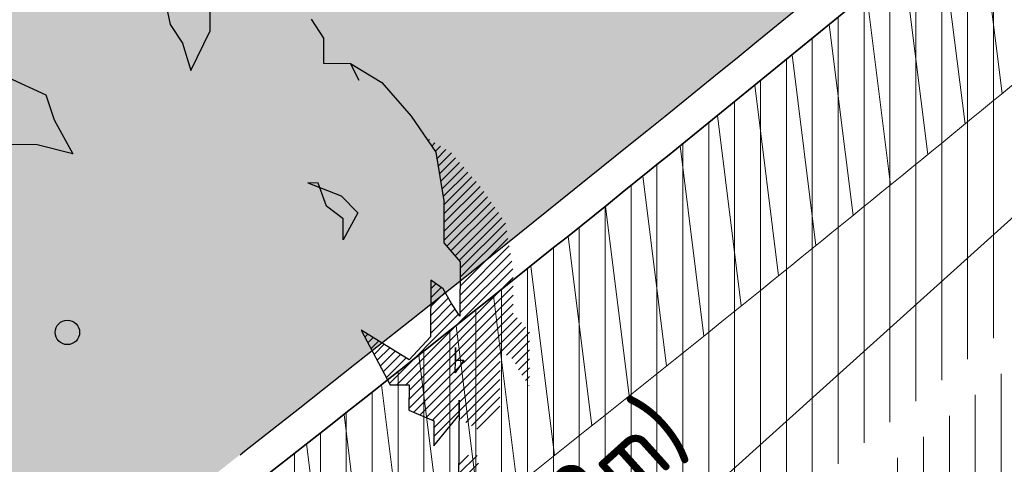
# Model space of a CAD drawing. Header units: metres. Extents: x 195696 to 514079, y 327475 to 328989.
# Tile 6 of 256: x 195857.35 to 195863.39, y 327562.1 to 327564.83. Entities that reach past the tile are written whole.
import ezdxf
from ezdxf.enums import TextEntityAlignment as Align

# ---------------------------------------------------------------- set-up
doc = ezdxf.new("R2010")
doc.units = ezdxf.units.M
doc.linetypes.add('VH-TROTTOIRBAND_180-200', pattern=[20, 10, -2, 2, -2, 2, -2])
for name, color, linetype, lineweight in [('B-WE-RI-GWA_MATERIAAL-DIAMETER-BOB-STROOMRICHTING-S', 252, 'Continuous', 25), ('B-WE-RI-GWA_TRANSPORTLEIDING_BETON_300-G', 30, 'Continuous', 18), ('N-WE-GR-BOOM-S', 74, 'Continuous', 25), ('N-WE-GR-GRAS-A-250', 62, 'Continuous', 18), ('N-WE-VH-GESLOTENVERHARDING-A-200', 252, 'Continuous', 18), ('N-WE-VH-HERSTRATEN-A-250', 252, 'Continuous', 18), ('N-WE-VH-KANTOPSLUITING_TROTTOIRBAND_180 200_250-G', 6, 'VH-TROTTOIRBAND_180-200', 25), ('N-WE-VH-KANTOPSLUITING_VOORKANTBAND-G', 2, 'Continuous', 35), ('N-WE-VH-VERHARDING_TEGEL-A', 254, 'Continuous', 5)]:
    doc.layers.add(name, color=color, linetype=linetype, lineweight=lineweight)
doc.layers.add('N-WE-VH-GESLOTENVERHARDING_ASFALT_ROOD-A', color=7, linetype='Continuous', lineweight=18, true_color=0xf2beba)
doc.styles.add('NLCS-ISO', font='NLCS-ISO.ttf')
pattern_1 = [(90, (171.4512025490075, 74.11865817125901), (-0.15875, 0), [])]
pattern_2 = [(90, (156401.089197, 432280.567131), (-0.15875, 0), [])]

# ---------------------------------------------------------------- blocks, each defined once
blk = doc.blocks.new('*U214')
at = {"ltscale": 0.1, "style": 'NLCS-ISO'}
for tag, p in [('MAT', (-1, 0.5000000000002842)), ('BOBL', (-37.62303890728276, -3.239999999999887))]:
    blk.add_attdef(tag, text='', height=1.8, dxfattribs=at).set_placement(p, align=Align.BOTTOM_RIGHT)
for tag, p in [('DIA', (1, 0.5000000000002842)), ('BOBR', (43.95538692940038, -3.24))]:
    blk.add_attdef(tag, text='', height=1.8, dxfattribs=at).set_placement(p, align=Align.BOTTOM_LEFT)
blk.add_attdef('JVA', text='', height=1.8, dxfattribs=at).set_placement((0, -0.9999999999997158), align=Align.TOP_CENTER)
blk = doc.blocks.new('SGR-BOOM_27')
for p, q in [((1.16173713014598, 4.243271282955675), (1.26117368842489, 3.779512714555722)), ((1.749296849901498, 3.698681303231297), (1.752184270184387, 4.0845189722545)), ((1.26117368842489, 3.779512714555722), (1.413765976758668, 3.546868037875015)), ((2.989376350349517, 3.843763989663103), (3.141968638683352, 3.611106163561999)), ((1.514146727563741, 3.211722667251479), (1.749296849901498, 3.698681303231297)), ((1.413765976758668, 3.546868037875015), (1.514146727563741, 3.211722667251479)), ((3.141968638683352, 3.611106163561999), (3.13966845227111, 3.302457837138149)), ((3.13966845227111, 3.302457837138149), (3.474034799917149, 3.299947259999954)), ((3.474034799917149, 3.299947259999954), (3.858136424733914, 3.065564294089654)), ((3.575389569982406, 3.093400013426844), (3.474034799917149, 3.299947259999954)), ((3.474034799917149, 3.299947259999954), (3.575389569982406, 3.093400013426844)), ((-0.7244016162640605, 3.125567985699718), (-0.2629541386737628, 2.916344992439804)), ((3.858136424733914, 3.065564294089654), (4.215156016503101, 2.651332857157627)), ((-0.2629541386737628, 2.916344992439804), (-0.1623726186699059, 2.606903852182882)), ((-0.1623726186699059, 2.606903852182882), (0.06601421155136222, 2.189341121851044)), ((4.215156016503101, 2.651332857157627), (4.520541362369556, 2.211748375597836)), ((-0.3704458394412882, 2.299787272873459), (-1.090665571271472, 2.305180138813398)), ((0.06601421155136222, 2.189341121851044), (-0.3704458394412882, 2.299787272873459)), ((4.423801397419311, 2.350982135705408), (4.439251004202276, 2.366431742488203)), ((4.468427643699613, 2.286751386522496), (4.50685826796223, 2.32518104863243)), ((4.509579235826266, 2.21904502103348), (4.574451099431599, 2.283916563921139)), ((4.520541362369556, 2.211748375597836), (4.618979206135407, 1.615088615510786)), ((4.526271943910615, 2.126883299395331), (4.642053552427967, 2.24266715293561)), ((4.542959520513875, 2.034720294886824), (4.709523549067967, 2.201279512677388)), ((4.559662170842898, 1.942564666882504), (4.759899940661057, 2.142807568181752)), ((4.57635455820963, 1.850401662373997), (4.810295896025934, 2.084343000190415)), ((4.593042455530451, 1.758239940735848), (4.860682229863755, 2.025878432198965)), ((4.609734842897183, 1.666069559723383), (4.911073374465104, 1.967406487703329)), ((2.948601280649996, 1.833366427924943), (3.358997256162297, 1.675973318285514)), ((3.077224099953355, 1.832421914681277), (2.948601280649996, 1.833366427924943)), ((3.177986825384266, 1.548719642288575), (3.077224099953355, 1.832421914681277)), ((4.617785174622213, 1.45641231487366), (5.011850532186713, 1.850477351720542)), ((4.618612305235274, 1.566092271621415), (4.961464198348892, 1.908941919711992)), ((4.616145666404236, 1.237057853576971), (5.107308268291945, 1.728223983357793)), ((4.616967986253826, 1.34673813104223), (5.062241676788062, 1.792012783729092)), ((3.358997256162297, 1.675973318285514), (3.563238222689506, 1.46864769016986)), ((4.618979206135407, 1.615088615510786), (4.615128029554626, 1.100672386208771)), ((4.615328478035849, 1.127383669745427), (5.151929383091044, 1.663993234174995)), ((4.65356346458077, 1.056768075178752), (5.196555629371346, 1.599763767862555)), ((3.382599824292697, 1.392837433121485), (3.177986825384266, 1.548719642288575)), ((3.563238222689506, 1.46864769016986), (3.380691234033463, 1.135639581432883)), ((4.704380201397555, 0.9987303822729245), (5.241181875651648, 1.535533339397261)), ((4.755197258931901, 0.9406939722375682), (5.285808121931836, 1.471302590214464)), ((3.380691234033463, 1.135639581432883), (3.382599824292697, 1.392837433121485)), ((4.806018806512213, 0.8826553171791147), (5.330424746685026, 1.407066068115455)), ((4.818551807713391, 0.7863412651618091), (5.372726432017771, 1.340510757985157)), ((4.817729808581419, 0.6766548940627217), (5.388151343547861, 1.247078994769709)), ((4.615128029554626, 1.100672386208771), (4.819163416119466, 0.8676412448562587)), ((4.816912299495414, 0.566988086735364), (5.403561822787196, 1.153634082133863)), ((4.815267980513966, 0.3476326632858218), (5.43439753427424, 0.9667631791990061)), ((4.816085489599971, 0.4572994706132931), (5.41897711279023, 1.060194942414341)), ((4.819163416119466, 0.8676412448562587), (4.814152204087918, 0.1988745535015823)), ((4.814441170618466, 0.2379536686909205), (5.449812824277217, 0.8733179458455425)), ((4.041143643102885, -0.6442030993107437), (5.465223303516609, 0.7798791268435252)), ((4.149197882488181, -0.6450106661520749), (5.469368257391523, 0.6751722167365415)), ((4.457318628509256, 0.6388310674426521), (4.452146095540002, -0.05564017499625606)), ((4.610899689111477, 0.5347922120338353), (4.457318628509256, 0.6388310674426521)), ((4.189987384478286, -0.7130682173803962), (5.46855587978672, 0.5654980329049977)), ((4.454901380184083, 0.3138238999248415), (4.634262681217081, 0.4931903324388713)), ((4.45571856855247, 0.4234980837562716), (4.58473266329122, 0.5525173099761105)), ((4.456530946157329, 0.5331722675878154), (4.51983674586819, 0.5964780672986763)), ((4.712425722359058, 0.3539726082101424), (4.610899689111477, 0.5347922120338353)), ((4.189160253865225, -0.8227472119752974), (5.467728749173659, 0.4558164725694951)), ((4.454083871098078, 0.2041574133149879), (4.673402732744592, 0.4234785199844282)), ((4.188337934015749, -0.9324361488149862), (5.466911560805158, 0.346142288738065)), ((4.452444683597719, -0.01519576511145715), (4.755671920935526, 0.2880388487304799)), ((4.453261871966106, 0.09447841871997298), (4.712557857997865, 0.3537792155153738)), ((4.814152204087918, 0.1988745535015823), (4.712425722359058, 0.3539726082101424)), ((3.949962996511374, -0.6265270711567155), (4.798785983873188, 0.2222959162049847)), ((4.249524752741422, -0.9800989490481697), (5.466280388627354, 0.2366566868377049)), ((4.3258917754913, -1.012583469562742), (5.517101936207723, 0.1786193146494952)), ((3.603885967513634, 0.02787403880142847), (3.958991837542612, -0.6435889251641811)), ((4.192801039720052, -0.3366644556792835), (3.603885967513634, 0.02787403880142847)), ((3.611074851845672, 0.01428170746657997), (3.616717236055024, 0.01992184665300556)), ((4.402259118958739, -1.04507568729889), (5.567909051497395, 0.1205742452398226)), ((5.321953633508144, -0.2342333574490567), (5.61872578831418, 0.06253911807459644)), ((5.386844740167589, -0.2782011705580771), (5.669542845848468, 0.00450174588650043)), ((3.648727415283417, -0.05692240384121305), (3.683957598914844, -0.02169222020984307)), ((3.686384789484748, -0.1281194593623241), (3.751193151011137, -0.06331622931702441)), ((3.72404248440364, -0.1993210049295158), (3.818428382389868, -0.1049302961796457)), ((4.452146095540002, -0.05564017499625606), (4.192801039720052, -0.3366644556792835)), ((5.45174097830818, -0.3221619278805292), (5.669322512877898, -0.1045730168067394)), ((3.761690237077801, -0.2705254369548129), (3.885663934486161, -0.1465543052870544)), ((3.799347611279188, -0.3417199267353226), (3.952903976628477, -0.1881683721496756)), ((3.837000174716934, -0.4129240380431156), (4.020139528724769, -0.2297846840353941)), ((4.759831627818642, -0.186563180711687), (4.758681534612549, -0.3408927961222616)), ((4.758681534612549, -0.3408927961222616), (4.759831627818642, -0.186563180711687)), ((5.494903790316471, -0.3878532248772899), (5.668495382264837, -0.2142593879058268)), ((3.874657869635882, -0.4841259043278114), (4.087374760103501, -0.2714061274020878)), ((3.912310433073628, -0.5553226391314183), (4.154610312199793, -0.3130227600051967)), ((4.478626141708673, -1.077560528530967), (5.308123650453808, -0.2480678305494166)), ((4.757531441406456, -0.4952249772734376), (4.758681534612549, -0.3408927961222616)), ((4.861568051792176, -0.3416660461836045), (4.757531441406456, -0.4952249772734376)), ((4.758681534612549, -0.3408927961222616), (4.861568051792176, -0.3416660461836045)), ((4.806253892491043, -0.8587923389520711), (5.307301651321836, -0.3577420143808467)), ((5.534044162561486, -0.4575672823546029), (5.667678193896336, -0.3239261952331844)), ((4.805436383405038, -0.9684639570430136), (5.306484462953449, -0.4674161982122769)), ((5.574187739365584, -0.5262807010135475), (5.666856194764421, -0.4336148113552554)), ((4.820499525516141, -1.062247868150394), (5.305662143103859, -0.5770900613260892)), ((5.617296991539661, -0.5920210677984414), (5.666038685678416, -0.543281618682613)), ((3.958991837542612, -0.6435889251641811), (4.190501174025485, -0.6453140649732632)), ((4.190501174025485, -0.6453140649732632), (4.188171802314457, -0.9539880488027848)), ((4.887739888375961, -1.103871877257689), (5.304844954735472, -0.686764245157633)), ((5.660420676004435, -0.6577540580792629), (5.665211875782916, -0.652960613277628)), ((4.806469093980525, -0.8299973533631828), (4.798756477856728, -1.858847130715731)), ((4.805113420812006, -1.010031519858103), (4.806469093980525, -0.8299973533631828)), ((4.954970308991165, -1.145493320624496), (5.304027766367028, -0.7964432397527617)), ((4.188171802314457, -0.9539880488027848), (4.495876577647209, -1.084898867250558)), ((4.495240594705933, -1.169805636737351), (4.806253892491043, -0.8587923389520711)), ((5.022205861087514, -1.187114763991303), (5.303210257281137, -0.9061100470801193)), ((4.493571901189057, -1.393553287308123), (4.805113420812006, -1.010031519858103)), ((4.495876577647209, -1.084898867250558), (4.493571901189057, -1.393553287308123)), ((4.494423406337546, -1.279479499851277), (4.805426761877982, -0.9684713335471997)), ((4.802764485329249, -1.733119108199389), (5.026874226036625, -1.509011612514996)), ((4.806351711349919, -1.620680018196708), (4.918825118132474, -1.508206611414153)), ((4.809938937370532, -1.508233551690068), (4.810775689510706, -1.507399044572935)), ((4.799177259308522, -1.845565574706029), (5.040752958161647, -1.603989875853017))]:
    blk.add_line(p, q)
blk.add_circle((0, 0), 0.15)

msp = doc.modelspace()

# ---------------------------------------------------------------- hatches: boundary and pattern name
at = {"layer": 'N-WE-GR-GRAS-A-250', "lineweight": 0}
h = msp.add_hatch(dxfattribs=at)
h.set_pattern_fill('AGR-GRAS_02-SO', color=256, scale=0.05, pattern_type=2)
h.set_pattern_definition([(0, (0, 0), (0.5, 0.5), [0.125, -0.375]), (0, (0.275, 0.3), (0.5, 0.5), [0.125, -0.375]), (90, (0.05, 0.175), (-0.5, 0.5), [0.125, -0.375]), (90, (0.25, 0.35), (-0.5, 0.5), [0.125, -0.375]), (45, (0.1, 0.35), (0, 0.5000000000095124), [0.125, -0.582106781]), (135, (0.275, 0), (-0.5000000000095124, 0), [0.125, -0.582106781]), (26.56505119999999, (0.125, 0.15), (0.5000000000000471, 2.000322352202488e-10), [0.125, -0.9930339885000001]), (26.56505119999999, (0.35, 0.4), (0.5000000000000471, 2.000322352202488e-10), [0.125, -0.9930339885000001]), (63.43494882, (0.35, 0), (2.54993137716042e-11, 0.500000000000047), [0.125, -0.9930339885]), (63.43494882, (0.125, 0.225), (2.54993137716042e-11, 0.500000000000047), [0.125, -0.9930339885]), (63.43494882, (0.3, 0.1), (2.54993137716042e-11, 0.500000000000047), [0.125, -0.9930339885]), (116.5650512, (0, 0.275), (-2.000324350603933e-10, 0.500000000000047), [0.125, -0.9930339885]), (153.43494882, (0.1, 0.07500000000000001), (-0.500000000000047, 2.549949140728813e-11), [0.125, -0.9930339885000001])])
edge = h.paths.add_edge_path()
edge.add_arc((195846.2339292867, 327553.1207627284), 0.3000000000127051, 306.9699804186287, 396.2095109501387)
edge.add_line((195846.4759879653, 327553.2979846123), (195844.4150939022, 327556.1128587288))
edge.add_arc((195844.1730352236, 327555.9356368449), 0.3000000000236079, 36.20951096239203, 124.0598746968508)
edge.add_line((195844.0050175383, 327556.1841726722), (195834.2031076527, 327549.5577871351))
edge.add_arc((195834.371125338, 327549.3092513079), 0.299999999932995, 124.0598746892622, 214.4352624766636)
edge.add_line((195834.1236956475, 327549.1396088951), (195836.3052326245, 327545.9577570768))
edge.add_arc((195836.5526623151, 327546.1273994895), 0.299999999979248, 214.4352624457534, 304.7497029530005)
edge.add_arc((195662.8349918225, 327796.8008017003), 305.2835792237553, 304.72214121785, 306.0235084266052)
edge.add_arc((195665.4391963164, 327793.3052013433), 300.9248493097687, 306.0139132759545, 306.9699803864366)
edge = h.paths.add_edge_path()
edge.add_arc((195855.4803686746, 327560.0544283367), 0.299999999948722, 217.656959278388, 307.123550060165)
edge.add_arc((195722.9404570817, 327735.1539659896), 219.9057290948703, 307.1235500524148, 308.9182578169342)
edge.add_arc((195719.7593388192, 327739.0174507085), 224.9101050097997, 308.9304764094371, 309.5099233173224)
edge.add_arc((195862.6589496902, 327565.7275188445), 0.3000000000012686, 309.5099224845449, 399.0484551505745)
edge.add_line((195862.8919337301, 327565.9165120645), (195861.4747292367, 327567.66359076))
edge.add_arc((195861.2417451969, 327567.4745975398), 0.3000000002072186, 39.04845519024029, 124.0598746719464)
edge.add_line((195861.0737275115, 327567.7231333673), (195853.5245705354, 327562.6196764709))
edge.add_arc((195853.6925882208, 327562.3711406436), 0.3000000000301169, 124.0598746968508, 217.6569593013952)
edge.add_line((195853.4550834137, 327562.1878608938), (195855.2428638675, 327559.8711485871))
at = {"layer": 'N-WE-VH-GESLOTENVERHARDING-A-200', "lineweight": 0}
h = msp.add_hatch(dxfattribs=at)
h.set_pattern_fill('AVH-GESLOTEN-SOD', color=256, scale=0.2, angle=28, pattern_type=2)
h.set_pattern_definition([(87.99999999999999, (0, 0), (-0.3997563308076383, 0.01395979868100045), []), (148, (0, 0), (-0.2119677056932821, -0.3392192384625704), [])])
edge = h.paths.add_edge_path(flags=16)
edge.add_arc((195880.1655836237, 327588.9528181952), 0.5000000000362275, -53.80848710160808, 41.52320272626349, ccw=False)
edge.add_arc((196043.6446531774, 327405.9312850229), 244.9046723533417, 131.7833411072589, 133.7970645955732)
edge.add_arc((195873.4197754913, 327583.3913420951), 0.9999999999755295, 278.98220693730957, 316.4552622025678, ccw=False)
edge.add_line((195873.5759032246, 327582.4036052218), (195872.9619810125, 327582.3126313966))
edge.add_arc((195872.8153970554, 327583.3018296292), 0.999999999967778, 167.3459649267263, 278.4290134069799, ccw=False)
edge.add_line((195871.8396864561, 327583.5208931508), (195871.9958403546, 327584.2164038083))
edge.add_arc((195872.971550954, 327583.9973402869), 1.000000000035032, 133.7875914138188, 167.3459649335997, ccw=False)
edge.add_arc((196043.1978633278, 327406.4100110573), 246.9964571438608, 133.6290453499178, 133.7875914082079, ccw=False)
edge.add_arc((196043.1462730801, 327406.3608464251), 246.9964572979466, 131.7503220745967, 133.612513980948, ccw=False)
edge.add_arc((195879.0077676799, 327590.2604236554), 0.4999999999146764, 41.52320272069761, 131.7503219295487, ccw=False)
edge.add_line((195879.3821113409, 327590.5918853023), (195880.5399272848, 327589.2842798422))
edge = h.paths.add_edge_path(flags=16)
edge.add_arc((196043.190133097, 327406.4241565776), 244.2339199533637, 122.8853466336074, 123.7748736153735)
edge.add_line((195907.4128906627, 327609.4383139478), (195905.8840875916, 327611.724180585))
edge.add_arc((196043.1939871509, 327406.4174368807), 246.9916345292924, 122.886788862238, 123.77475018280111, ccw=False)
edge.add_arc((195909.6252433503, 327612.9877032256), 1.000000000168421, 103.36408669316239, 122.88678885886, ccw=False)
edge.add_line((195909.3941052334, 327613.9606241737), (195910.5171844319, 327614.2274355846))
edge.add_arc((195910.7483225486, 327613.2545146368), 0.9999999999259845, -38.499182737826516, 103.36408669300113, ccw=False)
edge.add_line((195911.5309395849, 327612.6320111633), (195910.8206145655, 327611.7389840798))
edge.add_arc((195910.037997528, 327612.3614875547), 1.000000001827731, 302.885346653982, 321.50081724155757, ccw=False)
edge = h.paths.add_edge_path()
edge.add_line((195913.8862149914, 327610.1762080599), (195909.2428622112, 327617.4930699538))
edge.add_arc((196043.1978635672, 327406.410011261), 250.0000001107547, 122.3995392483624, 135.5156437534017)
edge.add_arc((195793.493235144, 327651.6600849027), 100.0000000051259, 304.0598747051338, 315.5156437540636, ccw=False)
edge.add_line((195849.4991302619, 327568.8148091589), (195827.0150000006, 327553.5950000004))
edge.add_line((195827.0150000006, 327553.5950000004), (195824.245599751, 327551.7426639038))
edge.add_arc((195796.2426523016, 327593.1653016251), 49.99999981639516, 303.09553133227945, 304.0598746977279, ccw=False)
edge.add_line((195823.5444833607, 327551.2772364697), (195820.0502888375, 327548.9997880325))
edge.add_line((195820.0502888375, 327548.9997880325), (195823.8157983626, 327543.1697717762))
edge.add_line((195823.8157983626, 327543.1697717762), (195823.838999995, 327543.1829999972))
edge.add_line((195823.838999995, 327543.1829999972), (195826.4396693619, 327544.6925664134))
edge.add_arc((195801.339107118, 327587.9356212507), 50.00000016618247, 300.1331522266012, 304.0598747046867)
edge.add_line((195829.3420547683, 327546.512983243), (195860.9751881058, 327567.8979316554))
edge.add_arc((195804.9692930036, 327650.7432073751), 99.99999997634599, 304.059874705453, 314.2752211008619)
edge.add_arc((196043.1978603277, 327406.4100152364), 241.2499949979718, 124.56755402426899, 134.2752211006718, ccw=False)
edge.add_arc((196024.160358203, 327433.4729742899), 208.1635880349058, 122.8422075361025, 124.47901762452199, ccw=False)
edge.add_arc((195884.1512028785, 327650.3735842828), 50.00000000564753, 302.8422075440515, 306.4912659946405)
at = {"layer": 'N-WE-VH-GESLOTENVERHARDING_ASFALT_ROOD-A', "lineweight": 0}
h = msp.add_hatch(dxfattribs=at)
h.set_pattern_fill('ANSI31', color=256, scale=0.05, angle=45)
h.set_pattern_definition(pattern_2)
edge = h.paths.add_edge_path()
edge.add_line((195882.1250507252, 327579.3936614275), (195880.7066463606, 327580.9563102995))
edge.add_line((195880.7066463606, 327580.9563102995), (195878.936, 327579.35))
edge.add_line((195878.936, 327579.35), (195871.4685533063, 327572.6719254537))
edge.add_line((195871.4685533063, 327572.6719254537), (195863.1529999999, 327565.487))
edge.add_arc((195719.7566804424, 327739.0207207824), 225.1143192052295, 308.93037021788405, 309.56798322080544, ccw=False)
edge.add_line((195861.213, 327563.902), (195862.387, 327562.484))
edge.add_line((195862.387, 327562.484), (195862.702, 327562.371))
edge.add_arc((195709.4239415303, 327751.9279896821), 243.7745178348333, 308.9594199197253, 311.9630282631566)
edge.add_line((195872.4239999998, 327570.6629999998), (195880.615, 327578.023))
edge.add_line((195880.615, 327578.023), (195882.1250507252, 327579.3936614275))
h = msp.add_hatch(dxfattribs=at)
h.set_pattern_fill('ANSI31', color=256, scale=0.05, angle=45)
h.set_pattern_definition(pattern_2)
edge = h.paths.add_edge_path()
edge.add_line((195826.2968413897, 327538.6495733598), (195827.418901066, 327536.8213147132))
edge.add_arc((195762.0058595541, 327638.6619460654), 121.0387549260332, 302.7129534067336, 303.3363106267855)
edge.add_arc((195634.2295277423, 327836.1376615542), 356.2458618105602, 303.0514222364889, 306.9376692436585)
edge.add_line((195848.3140000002, 327551.3940000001), (195855.4639999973, 327556.739999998))
edge.add_arc((195709.6615305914, 327751.6195375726), 243.3852794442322, 306.8026293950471, 308.9615852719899)
edge.add_line((195862.702, 327562.371), (195862.387, 327562.484))
edge.add_line((195862.387, 327562.484), (195861.213, 327563.902))
edge.add_arc((195722.9404572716, 327735.1539657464), 220.1057287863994, 306.95964217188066, 308.91815689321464, ccw=False)
edge.add_line((195855.279540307, 327559.2764545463), (195846.671, 327552.824))
edge.add_arc((195665.4403892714, 327793.3035865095), 301.1228416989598, 306.0139132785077, 307.00246848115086, ccw=False)
edge.add_arc((195662.8349910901, 327796.8008016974), 305.4835796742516, 304.65836770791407, 306.0235051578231, ccw=False)
edge.add_line((195836.558, 327545.523), (195827.773, 327539.589))
edge.add_line((195827.773, 327539.589), (195826.2968413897, 327538.6495733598))
at = {"layer": 'N-WE-VH-HERSTRATEN-A-250', "lineweight": 0}
h = msp.add_hatch(dxfattribs=at)
h.set_pattern_fill('AVH-HERSTRATEN-SOD', color=256, scale=0.25, angle=38.66310676, pattern_type=2)
h.set_pattern_definition([(98.66310675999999, (195818.357, 327548.303), (-0.2471477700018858, -0.03765607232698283), [])])
edge = h.paths.add_edge_path()
edge.add_line((195826.2783230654, 327554.6690768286), (195826.8290088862, 327553.8345020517))
edge.add_line((195826.8290088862, 327553.8345020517), (195832.346, 327557.594))
edge.add_arc((195653.6780453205, 327812.8300705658), 311.5568804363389, 304.9924277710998, 307.0187332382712)
edge.add_line((195841.259, 327564.071), (195847.221, 327568.683))
edge.add_arc((195712.065604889, 327739.8902717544), 218.1259056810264, 308.2884642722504, 310.314394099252)
edge.add_line((195853.189, 327573.568), (195853.754, 327574.049))
edge.add_arc((195712.3829749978, 327739.5865194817), 217.6888537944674, 310.4977237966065, 312.4873520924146)
edge.add_line((195859.416, 327579.057), (195866.002, 327585.185))
edge.add_line((195866.002, 327585.185), (195869.64, 327588.621))
edge.add_arc((195964.4930949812, 327491.5383759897), 135.7282045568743, 130.9431852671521, 134.3344810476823, ccw=False)
edge.add_line((195875.5489999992, 327594.0619999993), (195872.561337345, 327597.5161761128))
edge.add_line((195872.561337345, 327597.5161761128), (195871.805003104, 327596.8619907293))
edge.add_line((195871.805003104, 327596.8619907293), (195874.1418384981, 327594.1602663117))
edge.add_arc((195964.4930949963, 327491.5383759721), 136.7282045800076, 131.3616167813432, 134.3309267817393)
edge.add_line((195868.9472210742, 327589.3421995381), (195865.3180765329, 327585.9145632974))
edge.add_line((195865.3180765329, 327585.9145632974), (195858.7376828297, 327579.7917797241))
edge.add_arc((195712.3829750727, 327739.5865193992), 216.6888536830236, 310.49792906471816, 312.4863159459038, ccw=False)
edge.add_line((195853.1051724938, 327574.8099359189), (195852.5413920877, 327574.3299741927))
edge.add_arc((195712.065604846, 327739.8902718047), 217.1259057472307, 308.28976192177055, 310.3141772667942, ccw=False)
edge.add_line((195846.6052387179, 327569.4709481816), (195840.6520114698, 327564.8657344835))
edge.add_arc((195653.6780453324, 327812.8300705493), 310.5568804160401, 304.99356177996, 307.0175981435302, ccw=False)
edge.add_line((195831.7775672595, 327558.4167527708), (195826.2783230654, 327554.6690768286))
h = msp.add_hatch(dxfattribs=at)
h.set_pattern_fill('AVH-HERSTRATEN-SOD', color=256, scale=0.25, angle=37.14014257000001, pattern_type=2)
h.set_pattern_definition([(97.14014256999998, (195820.5645818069, 327534.0445028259), (-0.2480612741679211, -0.03107417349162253), [])])
edge = h.paths.add_edge_path()
edge.add_line((195827.773, 327539.589), (195828.3236803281, 327538.7542121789))
edge.add_line((195828.3236803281, 327538.7542121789), (195837.122223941, 327544.6973604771))
edge.add_arc((195662.8349903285, 327796.8008011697), 306.483579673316, 304.6573546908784, 306.0235056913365)
edge.add_arc((195665.4461658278, 327793.295785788), 302.1131353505, 306.0139291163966, 307.0022364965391)
edge.add_line((195847.2718073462, 327552.0246050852), (195855.8800486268, 327558.4768354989))
edge.add_arc((195722.9404570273, 327735.153966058), 221.1057291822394, 306.959400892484, 308.9182173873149)
edge.add_arc((195719.7446094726, 327739.0354907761), 226.1333940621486, 308.930402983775, 309.5707465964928)
edge.add_line((195863.7984801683, 327564.723143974), (195872.1462644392, 327571.9359180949))
edge.add_line((195872.1462644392, 327571.9359180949), (195879.6052788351, 327578.6069802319))
edge.add_line((195879.6052788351, 327578.6069802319), (195880.6381110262, 327579.5439538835))
edge.add_line((195880.6381110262, 327579.5439538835), (195883.0298992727, 327576.908932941))
edge.add_line((195883.0298992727, 327576.908932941), (195883.8156375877, 327577.5311504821))
edge.add_line((195883.8156375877, 327577.5311504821), (195880.7066463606, 327580.9563102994))
edge.add_line((195880.7066463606, 327580.9563102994), (195878.936, 327579.35))
edge.add_line((195878.936, 327579.35), (195871.486, 327572.687))
edge.add_line((195871.486, 327572.687), (195863.1530001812, 327565.4870001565))
edge.add_arc((195719.7567011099, 327739.0206877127), 225.1142805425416, 308.93043056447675, 309.5679845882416, ccw=False)
edge.add_arc((195722.9404570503, 327735.1539660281), 220.1057291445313, 306.9596421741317, 308.9182173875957, ccw=False)
edge.add_line((195855.2795403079, 327559.276454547), (195846.6709998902, 327552.8239999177))
edge.add_arc((195665.4404015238, 327793.3035721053), 301.1228228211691, 306.0139133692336, 307.0024682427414, ccw=False)
edge.add_arc((195662.8349901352, 327796.8008014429), 305.4835800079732, 304.6583678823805, 306.023505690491, ccw=False)
edge.add_line((195836.558, 327545.523), (195827.773, 327539.589))
at = {"layer": 'N-WE-VH-VERHARDING_TEGEL-A', "lineweight": 0}
h = msp.add_hatch(dxfattribs=at)
h.set_pattern_fill('ANSI31', color=256, scale=0.05, angle=45)
h.set_pattern_definition(pattern_1)
edge = h.paths.add_edge_path()
edge.add_line((195873.0117266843, 327596.9954599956), (195861.877, 327588.246))
edge.add_line((195861.877, 327588.246), (195859.574, 327585.207))
edge.add_arc((195834.5531621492, 327604.6606927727), 31.69366639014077, 314.8902509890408, 322.1349466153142, ccw=False)
edge.add_arc((195696.6632569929, 327757.450865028), 237.4720118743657, 310.4175563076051, 312.44242308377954, ccw=False)
edge.add_line((195850.629, 327576.654), (195851.7862968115, 327575.2589394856))
edge.add_arc((195692.3399105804, 327762.9511547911), 246.2752885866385, 310.3482287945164, 312.3154785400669)
edge.add_line((195858.1354643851, 327580.8430766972), (195864.6029225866, 327586.8756385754))
edge.add_line((195864.6029225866, 327586.8756385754), (195868.3827597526, 327590.465534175))
edge.add_arc((195960.7100834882, 327494.6106372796), 133.0883013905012, 131.7780476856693, 133.9260867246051, ccw=False)
edge.add_line((195872.0404286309, 327593.8587519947), (195874.1353444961, 327595.696393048))
edge.add_line((195874.1353444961, 327595.696393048), (195873.0117266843, 327596.9954599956))
edge = h.paths.add_edge_path()
edge.add_line((195817.7175165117, 327552.6285311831), (195818.6691040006, 327551.0780360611))
edge.add_arc((195645.5024203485, 327819.2465910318), 319.2194765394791, 302.8518759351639, 303.4718601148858)
edge.add_arc((195659.3993025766, 327804.7749600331), 299.5051213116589, 302.78111522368, 307.2762514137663)
edge.add_arc((195692.6900490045, 327762.5027172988), 245.7068340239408, 307.069246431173, 310.3070651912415)
edge.add_line((195851.6338243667, 327575.1294946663), (195851.6338124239, 327575.1295090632))
edge.add_arc((195692.3400395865, 327762.9510026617), 246.2750891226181, 310.3016967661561, 310.348228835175)
edge.add_line((195851.7862968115, 327575.2589394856), (195850.629, 327576.654))
edge.add_arc((195696.2893970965, 327757.840736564), 238.0112319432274, 307.09768405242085, 310.4252258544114, ccw=False)
edge.add_line((195839.852, 327568.001), (195839.575, 327567.788))
edge.add_arc((195667.7937490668, 327792.138620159), 282.5632653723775, 302.74366850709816, 307.4406335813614, ccw=False)
edge.add_arc((195726.093143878, 327700.2166558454), 173.7160907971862, 301.83247686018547, 302.969051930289, ccw=False)
h = msp.add_hatch(dxfattribs=at)
h.set_pattern_fill('ANSI31', color=256, scale=0.05, angle=45)
h.set_pattern_definition(pattern_1)
edge = h.paths.add_edge_path()
edge.add_arc((195709.4239416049, 327751.9279895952), 243.9745177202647, 308.9598301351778, 311.9630282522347)
edge.add_line((195872.5577301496, 327570.5142846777), (195880.7490481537, 327577.8745703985))
edge.add_line((195880.7490481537, 327577.8745703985), (195882.2594718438, 327579.2455703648))
edge.add_line((195882.2594718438, 327579.2455703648), (195883.856066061, 327577.4866106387))
edge.add_arc((195962.9099268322, 327476.8434029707), 127.9787800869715, 128.1491491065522, 133.3416795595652)
edge.add_line((195875.072, 327569.919), (195873.497, 327568.321))
edge.add_arc((195410.3295961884, 328141.4274219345), 736.8683836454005, 308.0018676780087, 308.94410289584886, ccw=False)
edge.add_line((195864.01, 327560.782), (195862.8291122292, 327562.2165800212))
edge = h.paths.add_edge_path()
edge.add_line((195827.5235380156, 327536.6508216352), (195828.4615875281, 327535.1223849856))
edge.add_arc((195755.4043983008, 327650.3900431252), 136.4697252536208, 302.3667170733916, 303.0339786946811)
edge.add_arc((195597.7533621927, 327888.2805836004), 421.8532619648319, 303.3712972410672, 306.68756502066)
edge.add_line((195849.7900670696, 327549.9942048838), (195856.665, 327555.116))
edge.add_arc((195413.1938402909, 328137.5942842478), 732.0844357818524, 307.2839139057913, 308.0099301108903)
edge.add_line((195864.01, 327560.782), (195862.8291121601, 327562.2165801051))
edge.add_arc((195709.660574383, 327751.6207652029), 243.5868352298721, 306.8026222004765, 308.96198767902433, ccw=False)
edge.add_line((195855.5837633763, 327556.5798228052), (195848.4339764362, 327551.2339821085))
edge.add_arc((195634.2295277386, 327836.1376615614), 356.4458618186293, 303.0515025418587, 306.93762646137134, ccw=False)
edge.add_arc((195762.005859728, 327638.6619461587), 121.2387549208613, 302.7110160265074, 303.33607667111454, ccw=False)

# ---------------------------------------------------------------- linework, layer by layer
at = {"layer": 'B-WE-RI-GWA_TRANSPORTLEIDING_BETON_300-G', "elevation": 85.62000274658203}
msp.add_lwpolyline([(195852.8353965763, 327554.06), (195866.8853965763, 327566.72), (195881.113023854, 327579.8876272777)], dxfattribs=at)
at = {"layer": 'N-WE-VH-HERSTRATEN-A-250'}
msp.add_lwpolyline([(195827.773, 327539.589), (195828.3236803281, 327538.7542121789), (195837.122223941, 327544.6973604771, 0.005961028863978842), (195843.0832254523, 327548.9243030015, 0.004312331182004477), (195847.2718073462, 327552.0246050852), (195855.8800486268, 327558.4768354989, 0.008547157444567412), (195861.8413912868, 327563.1241025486, 0.002794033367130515), (195863.7984801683, 327564.723143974), (195872.1462644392, 327571.9359180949), (195879.6052788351, 327578.6069802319), (195880.6381110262, 327579.5439538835), (195883.0298992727, 327576.908932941), (195883.8156375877, 327577.5311504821), (195880.7066463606, 327580.9563102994), (195878.936, 327579.35), (195871.486, 327572.687), (195863.1530001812, 327565.4870001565, -0.002781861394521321), (195861.2131808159, 327563.9021459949, -0.00854610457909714), (195855.2795403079, 327559.276454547), (195846.6709998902, 327552.8239999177, -0.004313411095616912), (195842.4951083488, 327549.7330787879, -0.005956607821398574), (195836.558, 327545.523)], format="xyb", close=True, dxfattribs=at)
at = {"layer": 'N-WE-VH-KANTOPSLUITING_TROTTOIRBAND_180 200_250-G', "ltscale": 0.5, "flags": 128}
msp.add_lwpolyline([(195862.84981322, 327565.4960645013, 0.4118565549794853), (195862.8919337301, 327565.9165120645), (195861.4747292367, 327567.66359076, 0.3889360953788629), (195861.0737275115, 327567.7231333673), (195853.5245705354, 327562.6196764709, 0.4327235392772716), (195853.4550834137, 327562.1878608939), (195855.2428638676, 327559.871148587, 0.4114894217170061), (195855.6614294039, 327559.8152275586, 0.00783087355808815), (195861.0875387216, 327564.057754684, 0.002528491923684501)], format="xyb", close=True, dxfattribs=at)
at = {"layer": 'N-WE-VH-KANTOPSLUITING_VOORKANTBAND-G', "flags": 128}
msp.add_lwpolyline([(195862.9770555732, 327565.3417616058, 0.4118565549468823), (195863.0472564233, 327566.0425075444), (195861.6300519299, 327567.78958624, 0.388936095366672), (195860.9617157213, 327567.8888239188), (195853.4125587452, 327562.7853670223, 0.4327235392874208), (195853.2967468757, 327562.0656743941), (195855.0845273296, 327559.7489620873, 0.4114894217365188), (195855.7821365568, 327559.6557603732, 0.00783087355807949), (195861.2131808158, 327563.9021459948, 0.002528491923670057)], format="xyb", close=True, dxfattribs=at)

# ---------------------------------------------------------------- block references
at = {"layer": 'B-WE-RI-GWA_MATERIAAL-DIAMETER-BOB-STROOMRICHTING-S'}
ref = msp.add_blockref('*U214', (195859.4835501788, 327560.0552985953), dxfattribs=dict(at, xscale=0.25, yscale=0.25, zscale=0.25, rotation=42.02099007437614))
ref.add_attrib('DIA', '300  (19m)', dxfattribs={"layer": '0', "ltscale": 0.1, "height": 0.45, "rotation": 42.02099007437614, "style": 'NLCS-ISO'}).set_placement((195859.5855997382, 327560.315511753), align=Align.BOTTOM_LEFT)
at = {"layer": 'N-WE-GR-BOOM-S', "xscale": 0.5, "yscale": 0.5, "zscale": 0.5}
msp.add_blockref('SGR-BOOM_27', (195857.6437122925, 327562.9096226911), dxfattribs=at)

doc.saveas('drawing.dxf')
